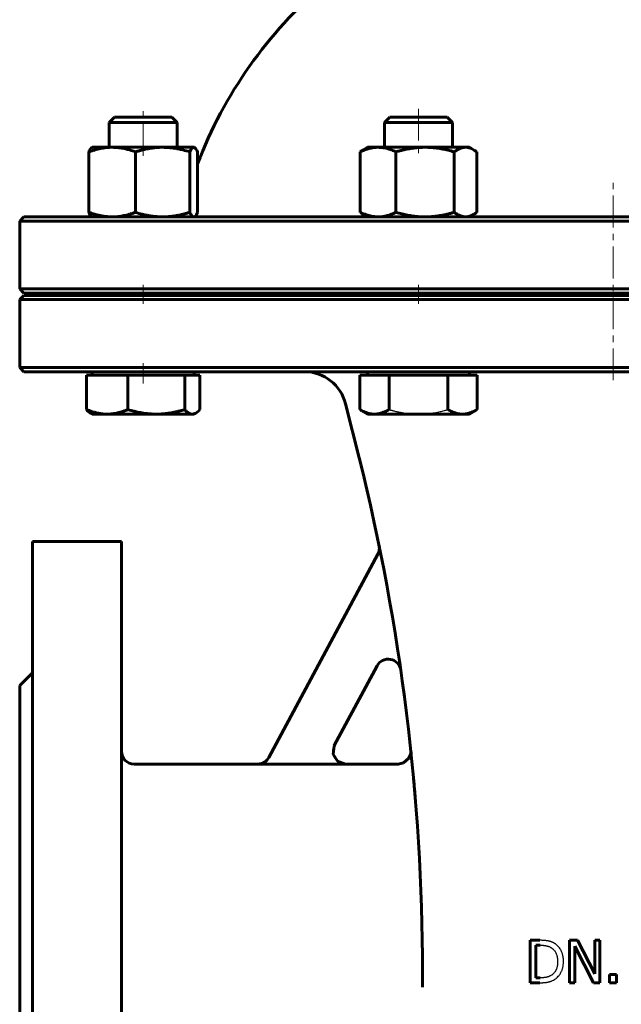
# Model space of a CAD drawing. Header units: millimetres. Extents: x -142 to 142, y -413 to 415.
# Tile 2 of 4: x -140 to 2, y -242 to -10. Entities that reach past the tile are written whole.
import ezdxf

# ---------------------------------------------------------------- set-up
doc = ezdxf.new("R2010")
doc.units = ezdxf.units.MM
for name, pattern in [('K5LT-1', [0]), ('K5LT_AXLED', [12, 7.5, -1.5, 1.5, -1.5]), ('K5LT_BASIC', [0])]:
    doc.linetypes.add(name, pattern=pattern)
doc.layers.add('Системный слой (1)', color=7, linetype='Continuous', true_color=0x6c6c6c)

# ---------------------------------------------------------------- blocks, each defined once
blk = doc.blocks.new('U0')
at = {"layer": 'Системный слой (1)', "color": 143, "linetype": 'K5LT_BASIC', "lineweight": 60, "true_color": 0x33acca}
for p, q in [((0, -56.5), (-139, -56.5)), ((139, -56.5), (0, -56.5))]:
    blk.add_line(p, q, dxfattribs=at)
blk = doc.blocks.new('U5')
at = {"layer": 'Системный слой (1)', "color": 143, "linetype": 'K5LT_BASIC', "lineweight": 60, "true_color": 0x33acca}
blk.add_line((-116, -133), (-116, -273), dxfattribs=at)
blk = doc.blocks.new('U7')
at = {"layer": 'Системный слой (1)', "color": 143, "linetype": 'K5LT_BASIC', "lineweight": 60, "true_color": 0x33acca}
for p, q in [((0, -75), (-139, -75)), ((139, -75), (0, -75))]:
    blk.add_line(p, q, dxfattribs=at)
blk = doc.blocks.new('U8')
at = {"layer": 'Системный слой (1)', "color": 143, "linetype": 'K5LT_BASIC', "lineweight": 60, "true_color": 0x33acca}
for p, q in [((-140, -167), (-140, -273)), ((-140, -273), (-140, -379))]:
    blk.add_line(p, q, dxfattribs=at)
blk = doc.blocks.new('U11')
at = {"layer": 'Системный слой (1)', "color": 143, "linetype": 'K5LT_BASIC', "lineweight": 60, "true_color": 0x33acca}
for p, q in [((-83.86, -185.5), (-113, -185.5)), ((-50.73, -185.5), (-63.13, -185.5))]:
    blk.add_line(p, q, dxfattribs=at)
blk = doc.blocks.new('U13')
at = {"layer": 'Системный слой (1)', "color": 143, "linetype": 'K5LT_BASIC', "lineweight": 60, "true_color": 0x33acca}
for p, q in [((-66.05, -183.17), (-65.85, -181.24)), ((-65.03, -184.82), (-66.05, -183.17)), ((-65.85, -181.24), (-65.77, -181.08)), ((-63.13, -185.5), (-65.03, -184.82))]:
    blk.add_line(p, q, dxfattribs=at)
blk = doc.blocks.new('U14')
at = {"layer": 'Системный слой (1)', "color": 143, "linetype": 'K5LT_BASIC', "lineweight": 60, "true_color": 0x33acca}
for p, q in [((-139, -93), (0, -93)), ((0, -93), (139, -93))]:
    blk.add_line(p, q, dxfattribs=at)
blk = doc.blocks.new('U17')
at = {"layer": 'Системный слой (1)', "color": 143, "linetype": 'K5LT_BASIC', "lineweight": 60, "true_color": 0x33acca}
for p, q in [((-139, -74.5), (0, -74.5)), ((0, -74.5), (139, -74.5))]:
    blk.add_line(p, q, dxfattribs=at)
blk = doc.blocks.new('U18')
at = {"layer": 'Системный слой (1)', "color": 143, "linetype": 'K5LT_BASIC', "lineweight": 60, "true_color": 0x33acca}
for p, q in [((-47.83, -183.25), (-48.21, -184.12)), ((-47.75, -182.77), (-47.83, -183.25)), ((-47.73, -182.54), (-47.75, -182.77)), ((-47.74, -182.26), (-47.74, -182.26)), ((-47.74, -182.26), (-47.74, -182.26)), ((-47.74, -182.26), (-47.74, -182.26)), ((-47.74, -182.26), (-47.74, -182.26)), ((-47.74, -182.26), (-47.74, -182.26)), ((-47.74, -182.26), (-47.74, -182.26)), ((-47.74, -182.26), (-47.74, -182.27)), ((-47.74, -182.27), (-47.74, -182.27)), ((-47.74, -182.27), (-47.74, -182.28)), ((-47.74, -182.28), (-47.74, -182.28)), ((-47.74, -182.28), (-47.74, -182.28)), ((-47.74, -182.28), (-47.74, -182.28)), ((-47.74, -182.28), (-47.74, -182.28)), ((-47.74, -182.28), (-47.74, -182.28)), ((-47.74, -182.28), (-47.74, -182.29)), ((-47.74, -182.29), (-47.74, -182.29)), ((-47.74, -182.29), (-47.74, -182.29)), ((-47.74, -182.29), (-47.74, -182.29)), ((-47.74, -182.29), (-47.74, -182.29)), ((-47.74, -182.29), (-47.74, -182.29)), ((-47.74, -182.29), (-47.74, -182.3)), ((-47.74, -182.3), (-47.74, -182.3)), ((-47.74, -182.3), (-47.74, -182.3)), ((-47.74, -182.3), (-47.74, -182.3)), ((-47.74, -182.3), (-47.74, -182.3)), ((-47.74, -182.3), (-47.74, -182.3)), ((-47.74, -182.3), (-47.74, -182.3)), ((-47.74, -182.3), (-47.74, -182.31)), ((-47.74, -182.31), (-47.74, -182.31)), ((-47.74, -182.31), (-47.74, -182.32)), ((-47.74, -182.32), (-47.74, -182.33)), ((-47.74, -182.33), (-47.74, -182.36)), ((-47.74, -182.36), (-47.73, -182.42)), ((-47.73, -182.42), (-47.73, -182.54)), ((-49.43, -185.21), (-50.73, -185.5)), ((-48.21, -184.12), (-49.43, -185.21))]:
    blk.add_line(p, q, dxfattribs=at)
blk = doc.blocks.new('U21')
at = {"layer": 'Системный слой (1)', "color": 143, "linetype": 'K5LT_BASIC', "lineweight": 60, "true_color": 0x33acca}
blk.add_line((-137, -133), (-137, -273), dxfattribs=at)
blk = doc.blocks.new('U22')
at = {"layer": 'Системный слой (1)', "color": 143, "linetype": 'K5LT_BASIC', "lineweight": 60, "true_color": 0x33acca}
for start, end in [(106.6014, 113.2947), (66.7053, 73.3986), (130.4969, 159.0486), (20.9328, 49.5031)]:
    blk.add_arc((0, -81.55), 105, start, end, dxfattribs=at)
blk = doc.blocks.new('U32')
at = {"layer": 'Системный слой (1)', "color": 143, "linetype": 'K5LT_BASIC', "lineweight": 60, "true_color": 0x33acca}
for p, q in [((-98.9, -40.11), (-98.97, -40.1)), ((-98.83, -40.13), (-98.9, -40.11)), ((-98.76, -40.16), (-98.83, -40.13)), ((-98.71, -40.2), (-98.76, -40.16)), ((-98.48, -40.43), (-98.71, -40.2)), ((-98.25, -40.79), (-98.48, -40.43)), ((-98.06, -41.17), (-98.25, -40.79))]:
    blk.add_line(p, q, dxfattribs=at)
blk = doc.blocks.new('U34')
at = {"layer": 'Системный слой (1)', "color": 143, "linetype": 'K5LT_BASIC', "lineweight": 60, "true_color": 0x33acca}
for p, q in [((-98.3, -55.91), (-98.06, -55.43)), ((-98.97, -56.5), (-98.9, -56.49)), ((-98.9, -56.49), (-98.83, -56.47)), ((-98.83, -56.47), (-98.76, -56.44)), ((-98.76, -56.44), (-98.54, -56.24)), ((-98.54, -56.24), (-98.3, -55.91))]:
    blk.add_line(p, q, dxfattribs=at)
blk = doc.blocks.new('U36')
at = {"layer": 'Системный слой (1)', "color": 143, "linetype": 'K5LT_BASIC', "lineweight": 60, "true_color": 0x33acca}
for p, q in [((-97.82, -102.27), (-97.48, -101.93)), ((-99.27, -103), (-99, -102.97)), ((-99, -102.97), (-98.72, -102.89)), ((-98.72, -102.89), (-98.44, -102.76)), ((-98.44, -102.76), (-98.14, -102.55)), ((-98.14, -102.55), (-97.82, -102.27))]:
    blk.add_line(p, q, dxfattribs=at)
blk = doc.blocks.new('U38')
at = {"layer": 'Системный слой (1)', "color": 143, "linetype": 'K5LT_BASIC', "lineweight": 60, "true_color": 0x33acca}
for p, q in [((-34.69, -40.1), (-34.84, -40.1)), ((-34.07, -40.2), (-34.69, -40.1)), ((-33.43, -40.42), (-34.07, -40.2)), ((-32.93, -40.67), (-33.43, -40.42)), ((-32.69, -40.82), (-32.93, -40.67)), ((-32.44, -40.99), (-32.69, -40.82)), ((-32.18, -41.17), (-32.44, -40.99))]:
    blk.add_line(p, q, dxfattribs=at)
blk = doc.blocks.new('U44')
at = {"layer": 'Системный слой (1)', "color": 143, "linetype": 'K5LT_BASIC', "lineweight": 60, "true_color": 0x33acca}
for p, q in [((-32.68, -55.77), (-32.43, -55.61)), ((-32.43, -55.61), (-32.18, -55.43)), ((-34.84, -56.5), (-34.22, -56.44)), ((-34.22, -56.44), (-33.58, -56.24)), ((-33.58, -56.24), (-32.93, -55.93)), ((-32.93, -55.93), (-32.68, -55.77))]:
    blk.add_line(p, q, dxfattribs=at)

msp = doc.modelspace()

# ---------------------------------------------------------------- linework, layer by layer
at = {"layer": 'Системный слой (1)', "color": 30, "linetype": 'K5LT_AXLED', "lineweight": 18, "true_color": 0xff8000}
for p, q in [((-110.87, -42.1), (-110.87, -31)), ((-45.92, -31), (-45.92, -42.1)), ((0, -95), (0, -47.08)), ((-110.87, -77), (-110.87, -72.5)), ((-45.92, -72.5), (-45.92, -77)), ((-110.87, -95.8), (-110.87, -91))]:
    msp.add_line(p, q, dxfattribs=at)
at = {"layer": 'Системный слой (1)', "color": 143, "linetype": 'K5LT_BASIC', "lineweight": 60, "true_color": 0x33acca}
for p, q in [((-117.64, -33), (-118.87, -34.23)), ((-118.87, -34.23), (-105.21, -34.23)), ((-118.87, -40.1), (-118.87, -34.23)), ((-104.09, -33), (-117.64, -33)), ((-105.21, -34.23), (-102.87, -34.23)), ((-104.09, -33), (-102.87, -34.23)), ((-102.87, -40.1), (-102.87, -34.23)), ((-52.7, -33), (-53.92, -34.23)), ((-53.92, -34.23), (-37.92, -34.23)), ((-53.92, -40.1), (-53.92, -34.23)), ((-39.15, -33), (-52.7, -33)), ((-39.15, -33), (-37.92, -34.23)), ((-37.92, -40.1), (-37.92, -34.23)), ((-123.67, -41.17), (-123.67, -55.43)), ((-122.87, -40.1), (-122.97, -40.16)), ((-122.87, -40.1), (-118.18, -40.1)), ((-118.18, -40.1), (-106.29, -40.1)), ((-112.69, -41.17), (-112.69, -55.43)), ((-106.29, -40.1), (-98.97, -40.1)), ((-99.88, -41.17), (-99.88, -55.43)), ((-98.97, -40.1), (-98.87, -40.1)), ((-98.87, -40.1), (-98.76, -40.16)), ((-98.06, -41.17), (-98.06, -55.43)), ((-59.66, -41.17), (-59.66, -55.43)), ((-57.92, -40.1), (-58.92, -40.67)), ((-57.92, -40.1), (-55.45, -40.1)), ((-55.45, -40.1), (-44.37, -40.1)), ((-51.24, -41.17), (-51.24, -55.43)), ((-44.37, -40.1), (-34.84, -40.1)), ((-37.5, -41.17), (-37.5, -55.43)), ((-34.84, -40.1), (-33.92, -40.1)), ((-33.92, -40.1), (-32.93, -40.67)), ((-32.18, -41.17), (-32.18, -55.43)), ((-139, -56.5), (-140, -57.5)), ((-140, -73.5), (-140, -57.5)), ((-140, -57.5), (0, -57.5)), ((-122.87, -56.5), (-122.97, -56.44)), ((-122.87, -56.5), (-122.97, -56.44)), ((-98.87, -56.5), (-98.76, -56.44)), ((-57.92, -56.5), (-58.92, -55.93)), ((-33.92, -56.5), (-32.93, -55.93)), ((0, -57.5), (140, -57.5)), ((0, -73.5), (-140, -73.5)), ((-139, -74.5), (-140, -73.5)), ((140, -73.5), (0, -73.5)), ((-139, -75), (-140, -76)), ((-140, -76), (0, -76)), ((-140, -92), (-140, -76)), ((-118.87, -75), (-118.87, -74.5)), ((-102.87, -75), (-102.87, -74.5)), ((-100, -75), (-100, -74.5)), ((-53.92, -75), (-53.92, -74.5)), ((-37.92, -75), (-37.92, -74.5)), ((0, -76), (140, -76)), ((0, -92), (-140, -92)), ((-139, -93), (-140, -92)), ((140, -92), (0, -92)), ((-124.25, -93.8), (-124.25, -101.93)), ((-124.25, -93.8), (-119.35, -93.8)), ((-122.87, -93.8), (-122.87, -93)), ((-119.35, -93.8), (-114.45, -93.8)), ((-114.45, -93.8), (-107.76, -93.8)), ((-114.45, -93.8), (-114.45, -101.93)), ((-107.76, -93.8), (-101.07, -93.8)), ((-101.07, -93.8), (-101.07, -101.93)), ((-101.07, -93.8), (-99.27, -93.8)), ((-99.27, -93.8), (-97.48, -93.8)), ((-98.87, -93.8), (-98.87, -93)), ((-97.48, -93.8), (-97.48, -101.93)), ((-59.78, -93.8), (-56.31, -93.8)), ((-59.78, -93.8), (-59.78, -101.93)), ((-57.92, -93.8), (-57.92, -93)), ((-56.31, -93.8), (-52.85, -93.8)), ((-52.85, -93.8), (-52.85, -101.93)), ((-52.85, -93.8), (-45.92, -93.8)), ((-45.92, -93.8), (-38.99, -93.8)), ((-38.99, -93.8), (-35.53, -93.8)), ((-38.99, -93.8), (-38.99, -101.93)), ((-35.53, -93.8), (-32.07, -93.8)), ((-33.92, -93.8), (-33.92, -93)), ((-32.07, -93.8), (-32.07, -101.93)), ((-59.93, -113.29), (-63.11, -100.57)), ((-57.92, -103), (-59.78, -101.93)), ((-33.92, -103), (-32.07, -101.93)), ((-122.87, -103), (-123.29, -102.76)), ((-119.35, -103), (-122.87, -103)), ((-107.76, -103), (-119.35, -103)), ((-99.27, -103), (-107.76, -103)), ((-98.87, -103), (-99.27, -103)), ((-98.87, -103), (-98.44, -102.76)), ((-56.31, -103), (-57.92, -103)), ((-45.92, -103), (-56.31, -103)), ((-35.53, -103), (-45.92, -103)), ((-33.92, -103), (-35.53, -103)), ((-137, -133), (-116, -133)), ((-81.24, -183.95), (-55.51, -136.03)), ((-55.71, -162.34), (-65.79, -181.12)), ((-140, -167), (-137, -164)), ((-47.72, -182.48), (-47.72, -182.49)), ((-47.62, -183.49), (-47.7, -182.69)), ((-83.88, -185.54), (-63.15, -185.54)), ((-19.61, -227.04), (-19.61, -237.04)), ((-17.33, -227.04), (-19.61, -227.04)), ((-10.28, -227.04), (-10.28, -237.04)), ((-8.39, -227.04), (-10.28, -227.04)), ((-4.36, -234.96), (-8.39, -227.04)), ((-3.12, -227.04), (-4.36, -227.04)), ((-4.36, -227.04), (-4.36, -234.96)), ((-3.12, -237.04), (-3.12, -227.04)), ((-18.28, -228.19), (-17.26, -228.19)), ((-18.28, -235.89), (-18.28, -228.19)), ((-9.04, -237.04), (-9.04, -228.42)), ((-9.04, -228.42), (-4.61, -237.04)), ((-45, -238.1), (-45, -234.55)), ((-17.26, -235.89), (-18.28, -235.89)), ((-0.84, -235.13), (-0.84, -237.04)), ((0.77, -235.13), (-0.84, -235.13)), ((0.77, -237.04), (0.77, -235.13)), ((-19.61, -237.04), (-17.31, -237.04)), ((-10.28, -237.04), (-9.04, -237.04)), ((-4.61, -237.04), (-3.12, -237.04)), ((-0.84, -237.04), (0.77, -237.04))]:
    msp.add_line(p, q, dxfattribs=at)
for centre, radius, start, end in [((-72.81, -103), 10, 14.0362, 90), ((-545, -234.55), 500, 0, 14.0362), ((-58.15, -134.61), 3, 331.7693, 11.6006), ((-53.07, -163.76), 3, 8.189, 151.7693), ((-113, -182.5), 3, 180, 270), ((-545, -234.55), 500, 5.8925, 5.9773)]:
    msp.add_arc(centre, radius, start, end, dxfattribs=at)
for points, knots in [([(-118.18, -40.1), (-118.42, -40.1), (-118.89, -40.11), (-119.59, -40.17), (-120.27, -40.26), (-120.93, -40.38), (-121.59, -40.53), (-122.26, -40.71), (-122.96, -40.92), (-123.43, -41.08), (-123.67, -41.17)], [0, 0, 0, 0, 1.556195, 3.019436, 4.403842, 5.727684, 7.028118, 8.32451, 9.643455, 11, 11, 11, 11]), ([(-123.67, -41.17), (-123.61, -41.03), (-123.49, -40.79), (-123.33, -40.52), (-123.18, -40.33), (-123.06, -40.22), (-122.99, -40.17), (-122.97, -40.16)], [0, 0, 0, 0, 1.98732, 3.838925, 5.482306, 7.202848, 8, 8, 8, 8]), ([(-112.69, -41.17), (-113.16, -41), (-113.96, -40.74), (-114.95, -40.48), (-115.81, -40.31), (-116.59, -40.19), (-117.41, -40.12), (-117.92, -40.1), (-118.18, -40.1)], [0, 0, 0, 0, 2.099298, 3.666194, 4.814162, 6.366241, 7.667869, 9, 9, 9, 9]), ([(-106.29, -40.1), (-106.57, -40.1), (-107.11, -40.11), (-107.93, -40.17), (-108.72, -40.26), (-109.49, -40.38), (-110.26, -40.53), (-111.05, -40.71), (-111.85, -40.92), (-112.41, -41.08), (-112.69, -41.17)], [0, 0, 0, 0, 1.556195, 3.019436, 4.403842, 5.727684, 7.028118, 8.32451, 9.643455, 11, 11, 11, 11]), ([(-99.88, -41.17), (-100.44, -41), (-101.36, -40.74), (-102.52, -40.48), (-103.52, -40.31), (-104.43, -40.19), (-105.38, -40.12), (-105.98, -40.1), (-106.29, -40.1)], [0, 0, 0, 0, 2.099298, 3.666194, 4.814162, 6.366241, 7.667869, 9, 9, 9, 9]), ([(-98.97, -40.1), (-99.01, -40.1), (-99.09, -40.11), (-99.2, -40.17), (-99.32, -40.26), (-99.43, -40.38), (-99.54, -40.53), (-99.65, -40.71), (-99.76, -40.92), (-99.84, -41.08), (-99.88, -41.17)], [0, 0, 0, 0, 1.556195, 3.019436, 4.403842, 5.727684, 7.028118, 8.32451, 9.643455, 11, 11, 11, 11]), ([(-55.45, -40.1), (-55.63, -40.1), (-55.99, -40.11), (-56.53, -40.17), (-57.05, -40.26), (-57.56, -40.38), (-58.07, -40.53), (-58.58, -40.71), (-59.11, -40.92), (-59.48, -41.08), (-59.66, -41.17)], [0, 0, 0, 0, 1.556195, 3.019436, 4.403842, 5.727684, 7.028118, 8.32451, 9.643455, 11, 11, 11, 11]), ([(-51.24, -41.17), (-51.6, -41), (-52.21, -40.74), (-52.97, -40.48), (-53.63, -40.31), (-54.23, -40.19), (-54.86, -40.12), (-55.25, -40.1), (-55.45, -40.1)], [0, 0, 0, 0, 2.099298, 3.666194, 4.814162, 6.366241, 7.667869, 9, 9, 9, 9]), ([(-44.37, -40.1), (-44.67, -40.1), (-45.26, -40.11), (-46.13, -40.17), (-46.98, -40.26), (-47.81, -40.38), (-48.64, -40.53), (-49.48, -40.71), (-50.34, -40.92), (-50.94, -41.08), (-51.24, -41.17)], [0, 0, 0, 0, 1.556195, 3.019436, 4.403842, 5.727684, 7.028118, 8.32451, 9.643455, 11, 11, 11, 11]), ([(-37.5, -41.17), (-38, -41.03), (-38.93, -40.78), (-40.03, -40.54), (-40.9, -40.39), (-41.72, -40.26), (-42.64, -40.16), (-43.56, -40.11), (-44.12, -40.1), (-44.37, -40.1)], [0, 0, 0, 0, 1.974251, 3.768081, 4.700854, 5.797945, 7.430361, 8.887345, 10, 10, 10, 10]), ([(-34.84, -40.1), (-34.96, -40.1), (-35.18, -40.11), (-35.52, -40.17), (-35.85, -40.26), (-36.17, -40.38), (-36.49, -40.53), (-36.82, -40.71), (-37.15, -40.92), (-37.38, -41.08), (-37.5, -41.17)], [0, 0, 0, 0, 1.556195, 3.019436, 4.403842, 5.727684, 7.028118, 8.32451, 9.643455, 11, 11, 11, 11]), ([(-122.97, -56.44), (-123.03, -56.41), (-123.13, -56.33), (-123.28, -56.15), (-123.43, -55.92), (-123.56, -55.66), (-123.65, -55.48), (-123.67, -55.43)], [0, 0, 0, 0, 1.995787, 3.5719, 5.328689, 7.219353, 8, 8, 8, 8]), ([(-123.67, -55.43), (-123.2, -55.6), (-122.4, -55.86), (-121.41, -56.12), (-120.56, -56.29), (-119.77, -56.41), (-118.96, -56.48), (-118.44, -56.5), (-118.18, -56.5)], [0, 0, 0, 0, 2.099298, 3.666194, 4.814162, 6.366241, 7.667869, 9, 9, 9, 9]), ([(-118.18, -56.5), (-117.94, -56.5), (-117.47, -56.49), (-116.77, -56.43), (-116.09, -56.34), (-115.43, -56.22), (-114.77, -56.07), (-114.1, -55.89), (-113.41, -55.68), (-112.93, -55.52), (-112.69, -55.43)], [0, 0, 0, 0, 1.556195, 3.019436, 4.403842, 5.727684, 7.028118, 8.32451, 9.643455, 11, 11, 11, 11]), ([(-112.69, -55.43), (-112.14, -55.6), (-111.21, -55.86), (-110.05, -56.12), (-109.06, -56.29), (-108.14, -56.41), (-107.19, -56.48), (-106.59, -56.5), (-106.29, -56.5)], [0, 0, 0, 0, 2.099298, 3.666194, 4.814162, 6.366241, 7.667869, 9, 9, 9, 9]), ([(-106.29, -56.5), (-106.01, -56.5), (-105.46, -56.49), (-104.64, -56.43), (-103.85, -56.34), (-103.08, -56.22), (-102.31, -56.07), (-101.53, -55.89), (-100.72, -55.68), (-100.17, -55.52), (-99.88, -55.43)], [0, 0, 0, 0, 1.556195, 3.019436, 4.403842, 5.727684, 7.028118, 8.32451, 9.643455, 11, 11, 11, 11]), ([(-99.88, -55.43), (-99.8, -55.6), (-99.67, -55.86), (-99.51, -56.12), (-99.36, -56.29), (-99.23, -56.41), (-99.1, -56.48), (-99.01, -56.5), (-98.97, -56.5)], [0, 0, 0, 0, 2.099298, 3.666194, 4.814162, 6.366241, 7.667869, 9, 9, 9, 9]), ([(-59.66, -55.43), (-59.3, -55.6), (-58.69, -55.86), (-57.93, -56.12), (-57.27, -56.29), (-56.67, -56.41), (-56.04, -56.48), (-55.65, -56.5), (-55.45, -56.5)], [0, 0, 0, 0, 2.099298, 3.666194, 4.814162, 6.366241, 7.667869, 9, 9, 9, 9]), ([(-58.92, -55.93), (-59.1, -55.82), (-59.35, -55.66), (-59.59, -55.48), (-59.66, -55.43)], [0, 0, 0, 0, 3.635171, 5, 5, 5, 5]), ([(-55.45, -56.5), (-55.27, -56.5), (-54.91, -56.49), (-54.37, -56.43), (-53.85, -56.34), (-53.34, -56.22), (-52.84, -56.07), (-52.32, -55.89), (-51.79, -55.68), (-51.43, -55.52), (-51.24, -55.43)], [0, 0, 0, 0, 1.556195, 3.019436, 4.403842, 5.727684, 7.028118, 8.32451, 9.643455, 11, 11, 11, 11]), ([(-51.24, -55.43), (-50.74, -55.57), (-49.81, -55.82), (-48.71, -56.06), (-47.84, -56.21), (-47.02, -56.34), (-46.1, -56.44), (-45.18, -56.49), (-44.61, -56.5), (-44.37, -56.5)], [0, 0, 0, 0, 1.974251, 3.768081, 4.700854, 5.797945, 7.430361, 8.887345, 10, 10, 10, 10]), ([(-44.37, -56.5), (-44.07, -56.5), (-43.48, -56.49), (-42.61, -56.43), (-41.76, -56.34), (-40.93, -56.22), (-40.1, -56.07), (-39.26, -55.89), (-38.4, -55.68), (-37.8, -55.52), (-37.5, -55.43)], [0, 0, 0, 0, 1.556195, 3.019436, 4.403842, 5.727684, 7.028118, 8.32451, 9.643455, 11, 11, 11, 11]), ([(-37.5, -55.43), (-37.27, -55.6), (-36.88, -55.86), (-36.4, -56.12), (-35.99, -56.29), (-35.61, -56.41), (-35.22, -56.48), (-34.97, -56.5), (-34.84, -56.5)], [0, 0, 0, 0, 2.099298, 3.666194, 4.814162, 6.366241, 7.667869, 9, 9, 9, 9]), ([(-123.29, -102.76), (-123.39, -102.69), (-123.6, -102.56), (-123.92, -102.28), (-124.14, -102.06), (-124.25, -101.93)], [0, 0, 0, 0, 2.12042, 3.984235, 6, 6, 6, 6]), ([(-124.25, -101.93), (-123.83, -102.1), (-123.12, -102.36), (-122.23, -102.62), (-121.47, -102.79), (-120.77, -102.91), (-120.04, -102.98), (-119.58, -103), (-119.35, -103)], [0, 0, 0, 0, 2.099298, 3.666194, 4.814162, 6.366241, 7.667869, 9, 9, 9, 9]), ([(-119.35, -103), (-119.14, -103), (-118.72, -102.99), (-118.09, -102.93), (-117.49, -102.84), (-116.9, -102.72), (-116.31, -102.57), (-115.71, -102.39), (-115.09, -102.18), (-114.67, -102.02), (-114.45, -101.93)], [0, 0, 0, 0, 1.556195, 3.019436, 4.403842, 5.727684, 7.028118, 8.32451, 9.643455, 11, 11, 11, 11]), ([(-114.45, -101.93), (-113.96, -102.07), (-113.06, -102.32), (-111.99, -102.56), (-111.14, -102.71), (-110.34, -102.84), (-109.45, -102.94), (-108.55, -102.99), (-108, -103), (-107.76, -103)], [0, 0, 0, 0, 1.974251, 3.768081, 4.700854, 5.797945, 7.430361, 8.887345, 10, 10, 10, 10]), ([(-107.76, -103), (-107.47, -103), (-106.9, -102.99), (-106.04, -102.93), (-105.22, -102.84), (-104.41, -102.72), (-103.6, -102.57), (-102.79, -102.39), (-101.94, -102.18), (-101.36, -102.02), (-101.07, -101.93)], [0, 0, 0, 0, 1.556195, 3.019436, 4.403842, 5.727684, 7.028118, 8.32451, 9.643455, 11, 11, 11, 11]), ([(-101.07, -101.93), (-100.91, -102.1), (-100.65, -102.36), (-100.33, -102.62), (-100.05, -102.79), (-99.79, -102.91), (-99.53, -102.98), (-99.36, -103), (-99.27, -103)], [0, 0, 0, 0, 2.099298, 3.666194, 4.814162, 6.366241, 7.667869, 9, 9, 9, 9]), ([(-59.78, -101.93), (-59.48, -102.1), (-58.98, -102.36), (-58.35, -102.62), (-57.81, -102.79), (-57.32, -102.91), (-56.8, -102.98), (-56.48, -103), (-56.31, -103)], [0, 0, 0, 0, 2.099298, 3.666194, 4.814162, 6.366241, 7.667869, 9, 9, 9, 9]), ([(-56.31, -103), (-56.16, -103), (-55.87, -102.99), (-55.43, -102.93), (-55, -102.84), (-54.58, -102.72), (-54.16, -102.57), (-53.74, -102.39), (-53.3, -102.18), (-53, -102.02), (-52.85, -101.93)], [0, 0, 0, 0, 1.556195, 3.019436, 4.403842, 5.727684, 7.028118, 8.32451, 9.643455, 11, 11, 11, 11]), ([(-38.99, -101.93), (-38.69, -102.1), (-38.19, -102.36), (-37.57, -102.62), (-37.03, -102.79), (-36.53, -102.91), (-36.02, -102.98), (-35.69, -103), (-35.53, -103)], [0, 0, 0, 0, 2.099298, 3.666194, 4.814162, 6.366241, 7.667869, 9, 9, 9, 9]), ([(-35.53, -103), (-35.38, -103), (-35.08, -102.99), (-34.64, -102.93), (-34.21, -102.84), (-33.8, -102.72), (-33.38, -102.57), (-32.96, -102.39), (-32.52, -102.18), (-32.22, -102.02), (-32.07, -101.93)], [0, 0, 0, 0, 1.556195, 3.019436, 4.403842, 5.727684, 7.028118, 8.32451, 9.643455, 11, 11, 11, 11]), ([(-83.86, -185.5), (-83.25, -185.5), (-82.17, -185.16), (-81.44, -184.33), (-81.22, -183.92)], [0, 0, 0, 0, 0.571428, 1, 1, 1, 1]), ([(-46.61, -194.42), (-46.65, -193.91), (-46.7, -193.42), (-46.78, -192.46), (-46.81, -192), (-46.89, -191.1), (-46.93, -190.67), (-46.97, -190.23), (-46.97, -190.2), (-46.98, -190.06), (-46.99, -189.93), (-47.03, -189.55), (-47.05, -189.29), (-47.08, -189), (-47.08, -188.97), (-47.09, -188.86), (-47.1, -188.8), (-47.11, -188.71), (-47.11, -188.68), (-47.11, -188.65), (-47.11, -188.64), (-47.11, -188.63), (-47.11, -188.62), (-47.11, -188.62), (-47.11, -188.62), (-47.11, -188.61), (-47.11, -188.61), (-47.11, -188.61), (-47.11, -188.61), (-47.12, -188.61), (-47.12, -188.61), (-47.12, -188.6), (-47.12, -188.6), (-47.12, -188.59), (-47.12, -188.59), (-47.12, -188.57), (-47.12, -188.56), (-47.12, -188.53), (-47.12, -188.5), (-47.13, -188.44), (-47.13, -188.4), (-47.15, -188.27), (-47.15, -188.19), (-47.17, -188.05), (-47.18, -187.91), (-47.19, -187.85)], [0, 0, 0, 0, 5.107184, 5.107184, 10.214368, 10.214368, 15.321551, 15.321551, 15.598579, 15.598579, 17.130432, 17.130432, 20.428735, 20.428735, 20.94085, 20.94085, 21.824337, 21.824337, 22.15565, 22.15565, 22.279894, 22.279894, 22.326486, 22.326486, 22.343959, 22.343959, 22.361431, 22.361431, 22.372691, 22.372691, 22.392105, 22.392105, 22.429379, 22.429379, 22.503151, 22.503151, 22.650308, 22.650308, 22.943844, 22.943844, 23.529362, 23.529362, 24.697294, 24.697294, 25.535919, 25.535919, 25.535919, 25.535919]), ([(-47.09, -188.83), (-47.08, -188.95), (-47.06, -189.16), (-47.04, -189.4), (-47.03, -189.53), (-47, -189.83), (-46.99, -190), (-46.96, -190.37), (-46.94, -190.55), (-46.92, -190.78), (-46.92, -190.82), (-46.89, -191.12), (-46.87, -191.38), (-46.84, -191.64)], [0, 0, 0, 0, 1.911896, 1.911896, 3.823791, 3.823791, 6.500447, 6.500447, 9.177104, 9.177104, 9.736743, 9.736743, 13.383282, 13.383282, 13.383282, 13.383282])]:
    msp.add_open_spline(points, degree=3, knots=knots, dxfattribs=at)
msp.add_open_spline([(-59.66, -41.17), (-59.4, -40.98), (-59.16, -40.81), (-58.92, -40.67)], degree=3, dxfattribs=at)
at = {"layer": 'Системный слой (1)', "color": 7, "linetype": 'K5LT-1'}
for points, knots in [([(-52.85, -101.93), (-52.79, -101.95), (-52.68, -101.98), (-52.5, -102.03), (-52.33, -102.08), (-52.09, -102.14), (-51.81, -102.21), (-51.3, -102.34), (-50.63, -102.49), (-49.83, -102.65), (-49.18, -102.75), (-48.67, -102.82), (-48.22, -102.88), (-47.7, -102.93), (-46.91, -102.98), (-46.32, -103), (-45.92, -103)], [0, 0, 0, 0, 0.0161629, 0.0323258, 0.0484887, 0.0646516, 0.0969774, 0.1293032, 0.2113663, 0.2934294, 0.372977, 0.4127509, 0.4525247, 0.5151065, 0.5776882, 0.7028517, 0.7028517, 0.7028517, 0.7028517]), ([(-45.92, -103), (-45.84, -103), (-45.67, -103), (-45.43, -102.99), (-45.18, -102.99), (-44.85, -102.97), (-44.44, -102.95), (-43.88, -102.9), (-43.25, -102.83), (-42.55, -102.74), (-41.84, -102.61), (-41.02, -102.45), (-40.25, -102.27), (-39.63, -102.11), (-39.27, -102.01), (-39.09, -101.95), (-38.99, -101.93)], [0.7028517, 0.7028517, 0.7028517, 0.7028517, 0.7289557, 0.7550597, 0.7811638, 0.8072678, 0.8594758, 0.9116839, 0.9847772, 1.0578705, 1.1309638, 1.2040571, 1.3048802, 1.3552918, 1.3804975, 1.4057033, 1.4057033, 1.4057033, 1.4057033]), ([(-63.15, -185.54), (-63.27, -185.54), (-63.51, -185.52), (-63.77, -185.47), (-63.96, -185.42), (-64.09, -185.38), (-64.22, -185.34), (-64.31, -185.3), (-64.38, -185.27), (-64.46, -185.23), (-64.64, -185.14), (-64.77, -185.06), (-64.89, -184.98), (-64.92, -184.95), (-64.97, -184.91), (-65.06, -184.85), (-65.22, -184.71), (-65.43, -184.49), (-65.64, -184.21), (-65.8, -183.95), (-65.9, -183.73), (-65.95, -183.6), (-65.98, -183.52), (-65.99, -183.48), (-66.01, -183.42), (-66.04, -183.32), (-66.09, -183.13), (-66.12, -182.95), (-66.13, -182.8), (-66.13, -182.76), (-66.14, -182.68), (-66.14, -182.57), (-66.14, -182.36), (-66.11, -182.07), (-66.04, -181.73), (-65.93, -181.41), (-65.84, -181.21), (-65.79, -181.12)], [0, 0, 0, 0, 0.0367783, 0.0735565, 0.0773433, 0.0964132, 0.1154831, 0.1190001, 0.1251786, 0.1375354, 0.1479916, 0.1831615, 0.1869064, 0.1906195, 0.1957985, 0.2061564, 0.2225723, 0.2597039, 0.2956177, 0.3306449, 0.3493306, 0.3680163, 0.3716532, 0.3752708, 0.3807127, 0.3915965, 0.4060052, 0.4421815, 0.4459496, 0.4498236, 0.4559605, 0.4682341, 0.4824269, 0.5192398, 0.5560528, 0.5884204, 0.620788, 0.620788, 0.620788, 0.620788]), ([(-81.24, -183.95), (-81.3, -184.06), (-81.43, -184.27), (-81.66, -184.57), (-81.87, -184.76), (-82.01, -184.88), (-82.11, -184.96), (-82.28, -185.08), (-82.48, -185.19), (-82.68, -185.28), (-82.8, -185.33), (-82.98, -185.4), (-83.12, -185.44), (-83.36, -185.49), (-83.57, -185.52), (-83.78, -185.54), (-83.88, -185.54)], [0, 0, 0, 0, 0.0372761, 0.0745522, 0.1125418, 0.1219959, 0.13145, 0.1503582, 0.1838772, 0.2005857, 0.2172942, 0.2212064, 0.2585355, 0.2623485, 0.2934146, 0.3244807, 0.3244807, 0.3244807, 0.3244807]), ([(-13.75, -227.84), (-13.78, -227.82), (-13.84, -227.78), (-13.96, -227.71), (-14.09, -227.64), (-14.23, -227.57), (-14.33, -227.52), (-14.45, -227.47), (-14.56, -227.43), (-14.68, -227.38), (-14.8, -227.34), (-14.92, -227.31), (-15.02, -227.28), (-15.09, -227.26), (-15.15, -227.24), (-15.22, -227.23), (-15.3, -227.21), (-15.39, -227.19), (-15.47, -227.17), (-15.58, -227.16), (-15.78, -227.13), (-16.08, -227.09), (-16.39, -227.07), (-16.67, -227.05), (-16.88, -227.05), (-17.1, -227.04), (-17.25, -227.04), (-17.33, -227.04)], [-1.166779, -1.166779, -1.166779, -1.166779, -1.121743, -1.076706, -0.986633, -0.939168, -0.891703, -0.844237, -0.796772, -0.749307, -0.701842, -0.654376, -0.606911, -0.592293, -0.577675, -0.548439, -0.519204, -0.489968, -0.463871, -0.437773, -0.385579, -0.289184, -0.192789, -0.144592, -0.096395, -0.048197, 0, 0, 0, 0]), ([(-17.26, -228.19), (-17.21, -228.19), (-17.11, -228.19), (-16.96, -228.2), (-16.81, -228.2), (-16.67, -228.21), (-16.54, -228.22), (-16.42, -228.23), (-16.3, -228.24), (-16.2, -228.25), (-16.1, -228.27), (-16, -228.28), (-15.91, -228.3), (-15.84, -228.32), (-15.78, -228.33), (-15.73, -228.34), (-15.67, -228.36), (-15.59, -228.38), (-15.52, -228.4), (-15.44, -228.42), (-15.35, -228.45), (-15.24, -228.49), (-15.04, -228.57), (-14.84, -228.67), (-14.67, -228.76), (-14.62, -228.79)], [-0.2002235, -0.2002235, -0.2002235, -0.2002235, -0.1913487, -0.1824739, -0.1735991, -0.1647243, -0.1568399, -0.1489555, -0.1410711, -0.1331867, -0.1261496, -0.1191124, -0.1120753, -0.1050382, -0.1018794, -0.0987205, -0.0924028, -0.0860851, -0.0797674, -0.0734498, -0.0671321, -0.0544967, -0.0468704, -0.0139734, 0, 0, 0, 0]), ([(-14.62, -228.79), (-14.57, -228.83), (-14.46, -228.9), (-14.35, -228.98), (-14.2, -229.1), (-14.01, -229.27), (-13.78, -229.55), (-13.58, -229.86), (-13.42, -230.2), (-13.33, -230.47), (-13.25, -230.75), (-13.18, -231.07), (-13.13, -231.41), (-13.12, -231.66), (-13.11, -231.78), (-13.11, -231.91), (-13.11, -231.99), (-13.11, -232.03)], [-0.3749552, -0.3749552, -0.3749552, -0.3749552, -0.3545382, -0.3341212, -0.3298747, -0.2904521, -0.2510413, -0.2116305, -0.1708643, -0.1331127, -0.1257038, -0.0838487, -0.0419937, -0.0314952, -0.0209968, -0.0104984, 0, 0, 0, 0]), ([(-11.72, -232.05), (-11.72, -231.98), (-11.72, -231.84), (-11.73, -231.64), (-11.75, -231.44), (-11.77, -231.19), (-11.81, -230.9), (-11.88, -230.57), (-11.96, -230.26), (-12.05, -229.98), (-12.16, -229.74), (-12.26, -229.51), (-12.38, -229.3), (-12.47, -229.14), (-12.62, -228.91), (-12.85, -228.61), (-13.22, -228.23), (-13.53, -227.98), (-13.71, -227.86), (-13.75, -227.84)], [-0.3878233, -0.3878233, -0.3878233, -0.3878233, -0.3739824, -0.3601415, -0.3463006, -0.3324597, -0.3067193, -0.2809788, -0.2567423, -0.2325057, -0.2122391, -0.1919725, -0.1717278, -0.1514831, -0.1471088, -0.1022452, -0.0557703, -0.009942, 0, 0, 0, 0]), ([(-13.11, -232.03), (-13.11, -232.09), (-13.11, -232.2), (-13.11, -232.36), (-13.12, -232.52), (-13.14, -232.68), (-13.15, -232.82), (-13.18, -233), (-13.21, -233.21), (-13.27, -233.44), (-13.33, -233.64), (-13.39, -233.83), (-13.46, -233.99), (-13.54, -234.15), (-13.65, -234.35), (-13.82, -234.6), (-14.05, -234.86), (-14.28, -235.07), (-14.44, -235.19), (-14.5, -235.23)], [-0.452495, -0.452495, -0.452495, -0.452495, -0.436047, -0.419599, -0.4031511, -0.3867031, -0.3717284, -0.3567538, -0.3268046, -0.2992599, -0.2717152, -0.2478501, -0.223985, -0.200485, -0.1769849, -0.1299847, -0.0794218, -0.0295988, 0, 0, 0, 0]), ([(-13.76, -236.24), (-13.62, -236.15), (-13.47, -236.03), (-13.2, -235.8), (-13.05, -235.65), (-12.91, -235.49), (-12.85, -235.42), (-12.75, -235.29), (-12.62, -235.11), (-12.49, -234.91), (-12.39, -234.74), (-12.3, -234.57), (-12.19, -234.35), (-12.07, -234.07), (-11.98, -233.8), (-11.92, -233.59), (-11.84, -233.28), (-11.76, -232.85), (-11.72, -232.37), (-11.72, -232.1), (-11.72, -232.05)], [-0.4573157, -0.4573157, -0.4573157, -0.4573157, -0.4052058, -0.3997593, -0.3468874, -0.3413652, -0.3342776, -0.3201026, -0.2932297, -0.2656183, -0.2518125, -0.2380068, -0.2103953, -0.1827839, -0.1560254, -0.1292669, -0.1240536, -0.0692953, -0.011911, 0, 0, 0, 0]), ([(-17.31, -237.04), (-17.24, -237.04), (-17.11, -237.04), (-16.93, -237.04), (-16.75, -237.03), (-16.57, -237.03), (-16.4, -237.02), (-16.18, -237), (-15.96, -236.98), (-15.75, -236.95), (-15.58, -236.93), (-15.44, -236.91), (-15.34, -236.89), (-15.27, -236.87), (-15.21, -236.86), (-15.15, -236.84), (-15.08, -236.83), (-15, -236.8), (-14.92, -236.78), (-14.78, -236.73), (-14.58, -236.66), (-14.25, -236.52), (-13.98, -236.37), (-13.79, -236.26), (-13.76, -236.24)], [-0.8024027, -0.8024027, -0.8024027, -0.8024027, -0.7702862, -0.7381697, -0.7060533, -0.6739368, -0.6418203, -0.6097039, -0.5454709, -0.5063945, -0.4673181, -0.4282417, -0.4087035, -0.3891653, -0.3767884, -0.3644115, -0.3396576, -0.3229278, -0.306198, -0.2768289, -0.2126367, -0.1484445, -0.0200601, 0, 0, 0, 0]), ([(-14.5, -235.23), (-14.56, -235.27), (-14.67, -235.34), (-14.8, -235.41), (-14.99, -235.51), (-15.14, -235.58), (-15.3, -235.64), (-15.37, -235.66), (-15.46, -235.69), (-15.56, -235.71), (-15.65, -235.74), (-15.76, -235.76), (-15.9, -235.79), (-16.05, -235.81), (-16.21, -235.83), (-16.33, -235.85), (-16.45, -235.86), (-16.59, -235.87), (-16.74, -235.88), (-16.91, -235.89), (-17.09, -235.89), (-17.21, -235.89), (-17.26, -235.89)], [-0.2123207, -0.2123207, -0.2123207, -0.2123207, -0.1959852, -0.1796498, -0.1762673, -0.1435812, -0.1401974, -0.1354558, -0.1259728, -0.1185366, -0.1111005, -0.1026408, -0.0941812, -0.077262, -0.0688024, -0.0603427, -0.0518831, -0.0434235, -0.0325676, -0.0217118, -0.0108559, 0, 0, 0, 0])]:
    msp.add_open_spline(points, degree=3, knots=knots, dxfattribs=at)

# ---------------------------------------------------------------- block references
at = {"layer": 'Системный слой (1)'}
for name in ['U22', 'U32', 'U38', 'U34', 'U44', 'U0', 'U17', 'U7', 'U14', 'U36', 'U21', 'U5', 'U8', 'U13', 'U18', 'U11']:
    msp.add_blockref(name, (0, 0), dxfattribs=at)

doc.saveas('drawing.dxf')
